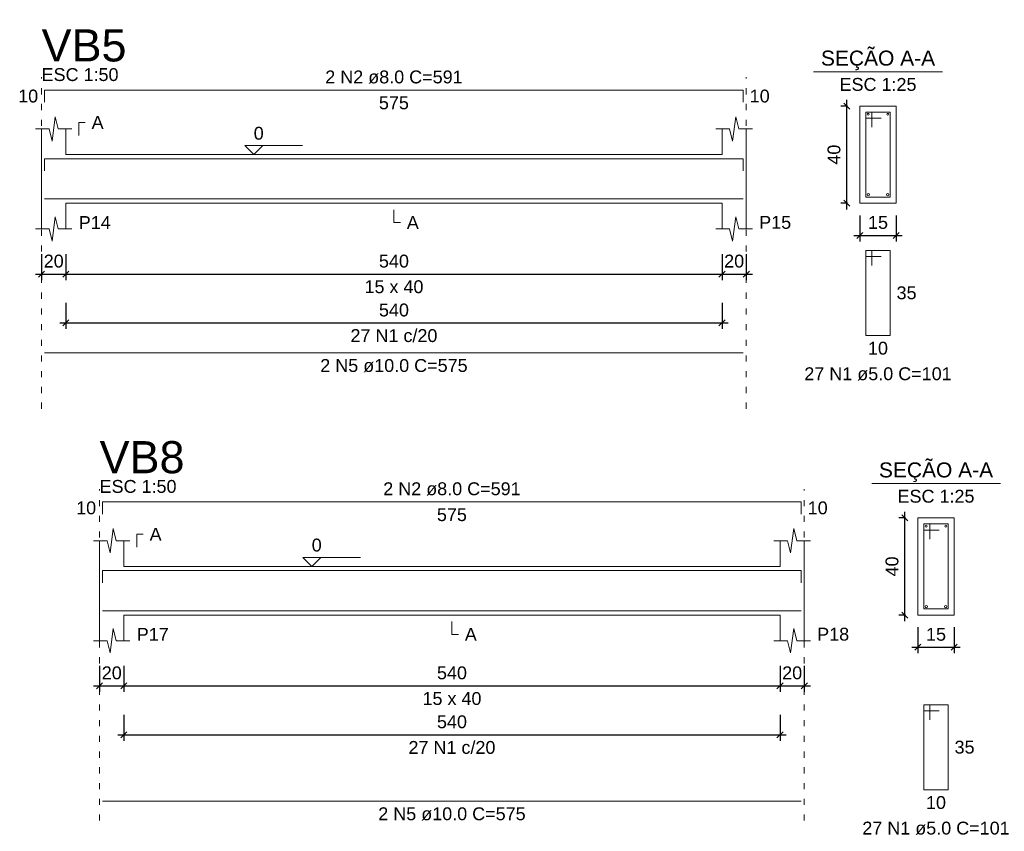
# Model space of a CAD drawing. Header units: millimetres. Extents: x 10789 to 19217, y 2620 to 5346.
# Tile 21 of 49: x 11095 to 11112, y 2802 to 2815. Entities that reach past the tile are written whole.
import ezdxf

# ---------------------------------------------------------------- set-up
doc = ezdxf.new("R2010")
doc.units = ezdxf.units.MM
doc.linetypes.add('DOT2', pattern=[3.175, 0, -3.175])
for name, color, linetype, lineweight in [('Descrição da armadura', 7, 'Continuous', 5), ('DT-Barras na forma', 40, 'Continuous', 5), ('DT-Barras no corte', 5, 'Continuous', 5), ('DT-Barras rebatidas', 40, 'Continuous', 5), ('DT-Cotas', 4, 'Continuous', 5), ('DT-Forma', 5, 'Continuous', 5), ('DT-Pontilhado', 7, 'DOT2', 5), ('DT-Textos', 7, 'Continuous', 5), ('DT-Título', 7, 'Continuous', 20), ('Textos armaduras', 7, 'Continuous', 5)]:
    doc.layers.add(name, color=color, linetype=linetype, lineweight=lineweight)
doc.styles.add('Arial', font='arial.ttf')
doc.styles.get("Standard").update_dxf_attribs({"font": 'arial.ttf'})
doc.dimstyles.new('UM_25.000000', dxfattribs={"dimtxt": 0.18, "dimasz": 0.1, "dimexe": 0.1, "dimexo": 0.2, "dimgap": 0, "dimtad": 1, "dimtih": 1, "dimtoh": 1, "dimdec": 1, "dimlfac": 25, "dimzin": 0, "dimdsep": 46, "dimtxsty": 'Standard', "dimcen": 0.09, "dimdle": 0.1, "dimclrd": 256, "dimclre": 256, "dimclrt": 7, "dimadec": 1, "dimazin": 2, "dimtfac": 1, "dimtdec": 1, "dimtofl": 0, "dimtmove": 0, "dimatfit": 3, "dimfxl": 1, "dimtolj": 1, "dimarcsym": 0})
doc.dimstyles.new('UM_50.000000', dxfattribs={"dimtxt": 0.18, "dimasz": 0.2, "dimexe": 0.2, "dimexo": 0.5, "dimgap": 0, "dimtad": 1, "dimtih": 1, "dimtoh": 1, "dimlfac": 50, "dimzin": 0, "dimdsep": 46, "dimtxsty": 'Standard', "dimcen": 0.09, "dimdle": 0.2, "dimclrd": 256, "dimclre": 256, "dimclrt": 7, "dimazin": 0, "dimtfac": 1, "dimtofl": 0, "dimtmove": 0, "dimatfit": 3, "dimfxl": 1, "dimtolj": 1, "dimtzin": 0, "dimarcsym": 0})

# ---------------------------------------------------------------- blocks, each defined once
blk = doc.blocks.new('_Oblique')
at = {"color": 0, "linetype": 'ByBlock', "lineweight": -2}
blk.add_line((-0.5, -0.5), (0.5, 0.5), dxfattribs=at)
blk = doc.blocks.new('*D77')
at = {"layer": 'Defpoints', "color": 0, "transparency": 16777216}
for p in [(11095.746, 2811.489), (11096.146, 2811.489), (11096.146, 2810.959)]:
    blk.add_point(p, dxfattribs=at)
at = {"layer": 'DT-Cotas', "lineweight": -2, "transparency": 16777216}
for p, q in [((11095.746, 2811.289), (11095.746, 2810.859)), ((11096.146, 2811.289), (11096.146, 2810.859)), ((11095.646, 2810.959), (11096.246, 2810.959))]:
    blk.add_line(p, q, dxfattribs=at)
at = {"layer": 'DT-Cotas', "lineweight": -2, "transparency": 16777216, "xscale": 0.1, "yscale": 0.1, "zscale": 0.1, "rotation": 180}
blk.add_blockref('_Oblique', (11095.746, 2810.959), dxfattribs=at)
at = {"layer": 'DT-Cotas', "lineweight": -2, "transparency": 16777216, "xscale": 0.1, "yscale": 0.1, "zscale": 0.1}
blk.add_blockref('_Oblique', (11096.146, 2810.959), dxfattribs=at)
at = {"layer": 'DT-Cotas', "color": 7, "transparency": 16777216, "insert": (11095.946, 2811.171), "char_height": 0.2118, "attachment_point": 5, "rotation": 0.0057, "style": 'Arial'}
blk.add_mtext('\\A1;20', dxfattribs=at)
blk = doc.blocks.new('*D78')
at = {"layer": 'Defpoints', "color": 0, "transparency": 16777216}
for p in [(11096.146, 2811.489), (11106.946, 2811.489), (11106.946, 2810.959)]:
    blk.add_point(p, dxfattribs=at)
at = {"layer": 'DT-Cotas', "lineweight": -2, "transparency": 16777216}
for p, q in [((11096.146, 2811.289), (11096.146, 2810.859)), ((11106.946, 2811.289), (11106.946, 2810.859)), ((11096.046, 2810.959), (11107.046, 2810.959))]:
    blk.add_line(p, q, dxfattribs=at)
at = {"layer": 'DT-Cotas', "lineweight": -2, "transparency": 16777216, "xscale": 0.1, "yscale": 0.1, "zscale": 0.1, "rotation": 180}
blk.add_blockref('_Oblique', (11096.146, 2810.959), dxfattribs=at)
at = {"layer": 'DT-Cotas', "lineweight": -2, "transparency": 16777216, "xscale": 0.1, "yscale": 0.1, "zscale": 0.1}
blk.add_blockref('_Oblique', (11106.946, 2810.959), dxfattribs=at)
at = {"layer": 'DT-Cotas', "color": 7, "transparency": 16777216, "insert": (11101.546, 2811.171), "char_height": 0.2118, "attachment_point": 5, "rotation": 0.0057, "style": 'Arial'}
blk.add_mtext('\\A1;540', dxfattribs=at)
blk = doc.blocks.new('*D79')
at = {"layer": 'Defpoints', "color": 0, "transparency": 16777216}
for p in [(11106.946, 2811.489), (11107.346, 2811.489), (11107.346, 2810.959)]:
    blk.add_point(p, dxfattribs=at)
at = {"layer": 'DT-Cotas', "lineweight": -2, "transparency": 16777216}
for p, q in [((11106.946, 2811.289), (11106.946, 2810.859)), ((11107.346, 2811.289), (11107.346, 2810.859)), ((11106.846, 2810.959), (11107.446, 2810.959))]:
    blk.add_line(p, q, dxfattribs=at)
at = {"layer": 'DT-Cotas', "lineweight": -2, "transparency": 16777216, "xscale": 0.1, "yscale": 0.1, "zscale": 0.1, "rotation": 180}
blk.add_blockref('_Oblique', (11106.946, 2810.959), dxfattribs=at)
at = {"layer": 'DT-Cotas', "lineweight": -2, "transparency": 16777216, "xscale": 0.1, "yscale": 0.1, "zscale": 0.1}
blk.add_blockref('_Oblique', (11107.346, 2810.959), dxfattribs=at)
at = {"layer": 'DT-Cotas', "color": 7, "transparency": 16777216, "insert": (11107.146, 2811.171), "char_height": 0.2118, "attachment_point": 5, "rotation": 0.0057, "style": 'Arial'}
blk.add_mtext('\\A1;20', dxfattribs=at)
blk = doc.blocks.new('*D80')
at = {"layer": 'Defpoints', "color": 0, "transparency": 16777216}
for p in [(11096.146, 2810.684), (11106.946, 2810.684), (11106.946, 2810.155)]:
    blk.add_point(p, dxfattribs=at)
at = {"layer": 'DT-Cotas', "lineweight": -2, "transparency": 16777216}
for p, q in [((11096.146, 2810.484), (11096.146, 2810.055)), ((11106.946, 2810.484), (11106.946, 2810.055)), ((11096.046, 2810.155), (11107.046, 2810.155))]:
    blk.add_line(p, q, dxfattribs=at)
at = {"layer": 'DT-Cotas', "lineweight": -2, "transparency": 16777216, "xscale": 0.1, "yscale": 0.1, "zscale": 0.1, "rotation": 180}
blk.add_blockref('_Oblique', (11096.146, 2810.155), dxfattribs=at)
at = {"layer": 'DT-Cotas', "lineweight": -2, "transparency": 16777216, "xscale": 0.1, "yscale": 0.1, "zscale": 0.1}
blk.add_blockref('_Oblique', (11106.946, 2810.155), dxfattribs=at)
at = {"layer": 'DT-Cotas', "color": 7, "transparency": 16777216, "insert": (11101.546, 2810.366), "char_height": 0.2118, "attachment_point": 5, "rotation": 0.0057, "style": 'Arial'}
blk.add_mtext('\\A1;540', dxfattribs=at)
blk = doc.blocks.new('*D81')
at = {"layer": 'Defpoints', "color": 0, "transparency": 16777216}
for p in [(11109.002, 2813.724), (11109.214, 2813.724), (11109.214, 2812.124)]:
    blk.add_point(p, dxfattribs=at)
at = {"layer": 'DT-Cotas', "lineweight": -2, "transparency": 16777216}
for p, q in [((11109.014, 2813.724), (11108.902, 2813.724)), ((11109.002, 2812.024), (11109.002, 2813.824)), ((11109.014, 2812.124), (11108.902, 2812.124))]:
    blk.add_line(p, q, dxfattribs=at)
at = {"layer": 'DT-Cotas', "lineweight": -2, "transparency": 16777216, "xscale": 0.1, "yscale": 0.1, "zscale": 0.1}
for p, rotation in [((11109.002, 2813.724), 90), ((11109.002, 2812.124), 270)]:
    blk.add_blockref('_Oblique', p, dxfattribs=dict(at, rotation=rotation))
at = {"layer": 'DT-Cotas', "color": 7, "transparency": 16777216, "insert": (11108.79, 2812.924), "char_height": 0.2118, "attachment_point": 5, "rotation": 90, "style": 'Arial'}
blk.add_mtext('\\A1;40', dxfattribs=at)
blk = doc.blocks.new('*D82')
at = {"layer": 'Defpoints', "color": 0, "transparency": 16777216}
for p in [(11109.214, 2812.124), (11109.814, 2812.124), (11109.814, 2811.595)]:
    blk.add_point(p, dxfattribs=at)
at = {"layer": 'DT-Cotas', "lineweight": -2, "transparency": 16777216}
for p, q in [((11109.214, 2811.924), (11109.214, 2811.495)), ((11109.814, 2811.924), (11109.814, 2811.495)), ((11109.114, 2811.595), (11109.914, 2811.595))]:
    blk.add_line(p, q, dxfattribs=at)
at = {"layer": 'DT-Cotas', "lineweight": -2, "transparency": 16777216, "xscale": 0.1, "yscale": 0.1, "zscale": 0.1, "rotation": 180}
blk.add_blockref('_Oblique', (11109.214, 2811.595), dxfattribs=at)
at = {"layer": 'DT-Cotas', "lineweight": -2, "transparency": 16777216, "xscale": 0.1, "yscale": 0.1, "zscale": 0.1}
blk.add_blockref('_Oblique', (11109.814, 2811.595), dxfattribs=at)
at = {"layer": 'DT-Cotas', "color": 7, "transparency": 16777216, "insert": (11109.514, 2811.807), "char_height": 0.2118, "attachment_point": 5, "rotation": 0.0057, "style": 'Arial'}
blk.add_mtext('\\A1;15', dxfattribs=at)
blk = doc.blocks.new('*D106')
at = {"layer": 'Defpoints', "color": 0, "transparency": 16777216}
for p in [(11096.701, 2804.71), (11097.101, 2804.71), (11097.101, 2804.181)]:
    blk.add_point(p, dxfattribs=at)
at = {"layer": 'DT-Cotas', "lineweight": -2, "transparency": 16777216}
for p, q in [((11096.701, 2804.51), (11096.701, 2804.081)), ((11097.101, 2804.51), (11097.101, 2804.081)), ((11096.601, 2804.181), (11097.201, 2804.181))]:
    blk.add_line(p, q, dxfattribs=at)
at = {"layer": 'DT-Cotas', "lineweight": -2, "transparency": 16777216, "xscale": 0.1, "yscale": 0.1, "zscale": 0.1, "rotation": 180}
blk.add_blockref('_Oblique', (11096.701, 2804.181), dxfattribs=at)
at = {"layer": 'DT-Cotas', "lineweight": -2, "transparency": 16777216, "xscale": 0.1, "yscale": 0.1, "zscale": 0.1}
blk.add_blockref('_Oblique', (11097.101, 2804.181), dxfattribs=at)
at = {"layer": 'DT-Cotas', "color": 7, "transparency": 16777216, "insert": (11096.901, 2804.393), "char_height": 0.2118, "attachment_point": 5, "rotation": 0.0057, "style": 'Arial'}
blk.add_mtext('\\A1;20', dxfattribs=at)
blk = doc.blocks.new('*D107')
at = {"layer": 'Defpoints', "color": 0, "transparency": 16777216}
for p in [(11097.101, 2804.71), (11107.901, 2804.71), (11107.901, 2804.181)]:
    blk.add_point(p, dxfattribs=at)
at = {"layer": 'DT-Cotas', "lineweight": -2, "transparency": 16777216}
for p, q in [((11097.101, 2804.51), (11097.101, 2804.081)), ((11107.901, 2804.51), (11107.901, 2804.081)), ((11097.001, 2804.181), (11108.001, 2804.181))]:
    blk.add_line(p, q, dxfattribs=at)
at = {"layer": 'DT-Cotas', "lineweight": -2, "transparency": 16777216, "xscale": 0.1, "yscale": 0.1, "zscale": 0.1, "rotation": 180}
blk.add_blockref('_Oblique', (11097.101, 2804.181), dxfattribs=at)
at = {"layer": 'DT-Cotas', "lineweight": -2, "transparency": 16777216, "xscale": 0.1, "yscale": 0.1, "zscale": 0.1}
blk.add_blockref('_Oblique', (11107.901, 2804.181), dxfattribs=at)
at = {"layer": 'DT-Cotas', "color": 7, "transparency": 16777216, "insert": (11102.501, 2804.393), "char_height": 0.2118, "attachment_point": 5, "rotation": 0.0057, "style": 'Arial'}
blk.add_mtext('\\A1;540', dxfattribs=at)
blk = doc.blocks.new('*D108')
at = {"layer": 'Defpoints', "color": 0, "transparency": 16777216}
for p in [(11107.901, 2804.71), (11108.301, 2804.71), (11108.301, 2804.181)]:
    blk.add_point(p, dxfattribs=at)
at = {"layer": 'DT-Cotas', "lineweight": -2, "transparency": 16777216}
for p, q in [((11107.901, 2804.51), (11107.901, 2804.081)), ((11108.301, 2804.51), (11108.301, 2804.081)), ((11107.801, 2804.181), (11108.401, 2804.181))]:
    blk.add_line(p, q, dxfattribs=at)
at = {"layer": 'DT-Cotas', "lineweight": -2, "transparency": 16777216, "xscale": 0.1, "yscale": 0.1, "zscale": 0.1, "rotation": 180}
blk.add_blockref('_Oblique', (11107.901, 2804.181), dxfattribs=at)
at = {"layer": 'DT-Cotas', "lineweight": -2, "transparency": 16777216, "xscale": 0.1, "yscale": 0.1, "zscale": 0.1}
blk.add_blockref('_Oblique', (11108.301, 2804.181), dxfattribs=at)
at = {"layer": 'DT-Cotas', "color": 7, "transparency": 16777216, "insert": (11108.101, 2804.393), "char_height": 0.2118, "attachment_point": 5, "rotation": 0.0057, "style": 'Arial'}
blk.add_mtext('\\A1;20', dxfattribs=at)
blk = doc.blocks.new('*D109')
at = {"layer": 'Defpoints', "color": 0, "transparency": 16777216}
for p in [(11097.101, 2803.905), (11107.901, 2803.905), (11107.901, 2803.376)]:
    blk.add_point(p, dxfattribs=at)
at = {"layer": 'DT-Cotas', "lineweight": -2, "transparency": 16777216}
for p, q in [((11097.101, 2803.705), (11097.101, 2803.276)), ((11107.901, 2803.705), (11107.901, 2803.276)), ((11097.001, 2803.376), (11108.001, 2803.376))]:
    blk.add_line(p, q, dxfattribs=at)
at = {"layer": 'DT-Cotas', "lineweight": -2, "transparency": 16777216, "xscale": 0.1, "yscale": 0.1, "zscale": 0.1, "rotation": 180}
blk.add_blockref('_Oblique', (11097.101, 2803.376), dxfattribs=at)
at = {"layer": 'DT-Cotas', "lineweight": -2, "transparency": 16777216, "xscale": 0.1, "yscale": 0.1, "zscale": 0.1}
blk.add_blockref('_Oblique', (11107.901, 2803.376), dxfattribs=at)
at = {"layer": 'DT-Cotas', "color": 7, "transparency": 16777216, "insert": (11102.501, 2803.588), "char_height": 0.2118, "attachment_point": 5, "rotation": 0.0057, "style": 'Arial'}
blk.add_mtext('\\A1;540', dxfattribs=at)
blk = doc.blocks.new('*D95')
at = {"layer": 'Defpoints', "color": 0, "transparency": 16777216}
for p in [(11109.957, 2806.946), (11110.169, 2806.946), (11110.169, 2805.346)]:
    blk.add_point(p, dxfattribs=at)
at = {"layer": 'DT-Cotas', "lineweight": -2, "transparency": 16777216}
for p, q in [((11109.969, 2806.946), (11109.857, 2806.946)), ((11109.957, 2805.246), (11109.957, 2807.046)), ((11109.969, 2805.346), (11109.857, 2805.346))]:
    blk.add_line(p, q, dxfattribs=at)
at = {"layer": 'DT-Cotas', "lineweight": -2, "transparency": 16777216, "xscale": 0.1, "yscale": 0.1, "zscale": 0.1}
for p, rotation in [((11109.957, 2806.946), 90), ((11109.957, 2805.346), 270)]:
    blk.add_blockref('_Oblique', p, dxfattribs=dict(at, rotation=rotation))
at = {"layer": 'DT-Cotas', "color": 7, "transparency": 16777216, "insert": (11109.745, 2806.146), "char_height": 0.2118, "attachment_point": 5, "rotation": 90, "style": 'Arial'}
blk.add_mtext('\\A1;40', dxfattribs=at)
blk = doc.blocks.new('*D96')
at = {"layer": 'Defpoints', "color": 0, "transparency": 16777216}
for p in [(11110.169, 2805.346), (11110.769, 2805.346), (11110.769, 2804.816)]:
    blk.add_point(p, dxfattribs=at)
at = {"layer": 'DT-Cotas', "lineweight": -2, "transparency": 16777216}
for p, q in [((11110.169, 2805.146), (11110.169, 2804.716)), ((11110.769, 2805.146), (11110.769, 2804.716)), ((11110.069, 2804.816), (11110.869, 2804.816))]:
    blk.add_line(p, q, dxfattribs=at)
at = {"layer": 'DT-Cotas', "lineweight": -2, "transparency": 16777216, "xscale": 0.1, "yscale": 0.1, "zscale": 0.1, "rotation": 180}
blk.add_blockref('_Oblique', (11110.169, 2804.816), dxfattribs=at)
at = {"layer": 'DT-Cotas', "lineweight": -2, "transparency": 16777216, "xscale": 0.1, "yscale": 0.1, "zscale": 0.1}
blk.add_blockref('_Oblique', (11110.769, 2804.816), dxfattribs=at)
at = {"layer": 'DT-Cotas', "color": 7, "transparency": 16777216, "insert": (11110.469, 2805.028), "char_height": 0.2118, "attachment_point": 5, "rotation": 0.0057, "style": 'Arial'}
blk.add_mtext('\\A1;15', dxfattribs=at)

msp = doc.modelspace()

# ---------------------------------------------------------------- linework, layer by layer
at = {"layer": 'DT-Barras na forma'}
for p, q in [((11109.41379, 2813.62436), (11109.31379, 2813.62436)), ((11109.31379, 2813.62436), (11109.31379, 2812.22436)), ((11109.71379, 2813.62436), (11109.31379, 2813.62436)), ((11109.31379, 2813.62436), (11109.31379, 2813.52436)), ((11109.41379, 2813.37436), (11109.41379, 2813.62436)), ((11109.71379, 2812.22436), (11109.71379, 2813.62436)), ((11109.31379, 2813.52436), (11109.56379, 2813.52436)), ((11109.31379, 2812.22436), (11109.71379, 2812.22436)), ((11110.36856, 2806.84571), (11110.26856, 2806.84571)), ((11110.26856, 2806.84571), (11110.26856, 2805.44571)), ((11110.66856, 2806.84571), (11110.26856, 2806.84571)), ((11110.26856, 2806.84571), (11110.26856, 2806.74571)), ((11110.26856, 2806.74571), (11110.51856, 2806.74571)), ((11110.36856, 2806.59571), (11110.36856, 2806.84571)), ((11110.66856, 2805.44571), (11110.66856, 2806.84571)), ((11110.26856, 2805.44571), (11110.66856, 2805.44571))]:
    msp.add_line(p, q, dxfattribs=at)
for points in [[(11095.7962, 2812.65636), (11095.7962, 2812.85636), (11107.2962, 2812.85636), (11107.2962, 2812.65636)], [(11095.7962, 2812.19436), (11107.2962, 2812.19436)], [(11096.75098, 2805.87771), (11096.75098, 2806.07771), (11108.25098, 2806.07771), (11108.25098, 2805.87771)], [(11096.75098, 2805.41571), (11108.25098, 2805.41571)]]:
    msp.add_lwpolyline(points, dxfattribs=at)
at = {"layer": 'DT-Barras no corte'}
for centre, radius in [((11109.34979, 2813.58836), 0.016), ((11109.67779, 2813.58836), 0.016), ((11109.35379, 2812.26436), 0.02), ((11109.67379, 2812.26436), 0.02), ((11110.30456, 2806.80971), 0.016), ((11110.63256, 2806.80971), 0.016), ((11110.30856, 2805.48571), 0.02), ((11110.62856, 2805.48571), 0.02)]:
    msp.add_circle(centre, radius, dxfattribs=at)
at = {"layer": 'DT-Barras rebatidas'}
for p, q in [((11095.7962, 2813.78596), (11095.7962, 2813.98596)), ((11095.7962, 2813.98596), (11107.2962, 2813.98596)), ((11107.2962, 2813.98596), (11107.2962, 2813.78596)), ((11109.41379, 2811.34766), (11109.31379, 2811.34766)), ((11109.31379, 2811.34766), (11109.31379, 2809.94766)), ((11109.71379, 2811.34766), (11109.31379, 2811.34766)), ((11109.31379, 2811.34766), (11109.31379, 2811.24766)), ((11109.41379, 2811.09766), (11109.41379, 2811.34766)), ((11109.71379, 2809.94766), (11109.71379, 2811.34766)), ((11109.31379, 2811.24766), (11109.56379, 2811.24766)), ((11109.31379, 2809.94766), (11109.71379, 2809.94766)), ((11095.7962, 2809.65972), (11107.2962, 2809.65972)), ((11096.75098, 2807.00731), (11096.75098, 2807.20731)), ((11096.75098, 2807.20731), (11108.25098, 2807.20731)), ((11108.25098, 2807.20731), (11108.25098, 2807.00731)), ((11110.36856, 2803.86901), (11110.26856, 2803.86901)), ((11110.26856, 2803.86901), (11110.26856, 2802.46901)), ((11110.66856, 2803.86901), (11110.26856, 2803.86901)), ((11110.26856, 2803.86901), (11110.26856, 2803.76901)), ((11110.36856, 2803.61901), (11110.36856, 2803.86901)), ((11110.66856, 2802.46901), (11110.66856, 2803.86901)), ((11110.26856, 2803.76901), (11110.51856, 2803.76901)), ((11110.26856, 2802.46901), (11110.66856, 2802.46901)), ((11096.75098, 2802.28107), (11108.25098, 2802.28107))]:
    msp.add_line(p, q, dxfattribs=at)
at = {"layer": 'DT-Forma'}
for p, q in [((11109.81379, 2813.72436), (11109.21379, 2813.72436)), ((11109.21379, 2813.72436), (11109.21379, 2813.72436)), ((11109.21379, 2813.72436), (11109.21379, 2812.12436)), ((11109.81379, 2812.12436), (11109.81379, 2813.72436)), ((11109.81379, 2813.72436), (11109.81379, 2813.72436)), ((11095.9212, 2813.14796), (11095.9712, 2813.54796)), ((11095.9712, 2813.54796), (11096.0212, 2813.34796)), ((11107.1212, 2813.14796), (11107.1712, 2813.54796)), ((11107.1712, 2813.54796), (11107.2212, 2813.34796)), ((11095.6462, 2813.34796), (11095.8712, 2813.34796)), ((11095.7462, 2812.92436), (11095.7462, 2813.34796)), ((11095.8712, 2813.34796), (11095.9212, 2813.14796)), ((11096.0212, 2813.34796), (11096.2462, 2813.34796)), ((11096.1462, 2813.34796), (11096.1462, 2812.92436)), ((11106.8462, 2813.34796), (11107.0712, 2813.34796)), ((11106.9462, 2812.92436), (11106.9462, 2813.34796)), ((11107.0712, 2813.34796), (11107.1212, 2813.14796)), ((11107.2212, 2813.34796), (11107.4462, 2813.34796)), ((11107.3462, 2813.34796), (11107.3462, 2812.92436)), ((11096.1462, 2812.92436), (11106.9462, 2812.92436)), ((11095.7462, 2812.12436), (11095.7462, 2811.70076)), ((11096.1462, 2811.70076), (11096.1462, 2812.12436)), ((11096.1462, 2812.12436), (11106.9462, 2812.12436)), ((11106.9462, 2812.12436), (11106.9462, 2811.70076)), ((11107.3462, 2811.70076), (11107.3462, 2812.12436)), ((11109.21379, 2812.12436), (11109.81379, 2812.12436)), ((11109.21379, 2812.12436), (11109.21379, 2812.12436)), ((11109.81379, 2812.12436), (11109.81379, 2812.12436)), ((11095.9212, 2811.50076), (11095.9712, 2811.90076)), ((11095.9712, 2811.90076), (11096.0212, 2811.70076)), ((11107.1212, 2811.50076), (11107.1712, 2811.90076)), ((11107.1712, 2811.90076), (11107.2212, 2811.70076)), ((11095.6462, 2811.70076), (11095.8712, 2811.70076)), ((11095.8712, 2811.70076), (11095.9212, 2811.50076)), ((11096.0212, 2811.70076), (11096.2462, 2811.70076)), ((11106.8462, 2811.70076), (11107.0712, 2811.70076)), ((11107.0712, 2811.70076), (11107.1212, 2811.50076)), ((11107.2212, 2811.70076), (11107.4462, 2811.70076)), ((11110.76856, 2806.94571), (11110.16856, 2806.94571)), ((11110.16856, 2806.94571), (11110.16856, 2806.94571)), ((11110.16856, 2806.94571), (11110.16856, 2805.34571)), ((11110.76856, 2805.34571), (11110.76856, 2806.94571)), ((11110.76856, 2806.94571), (11110.76856, 2806.94571)), ((11096.87598, 2806.36931), (11096.92598, 2806.76931)), ((11096.92598, 2806.76931), (11096.97598, 2806.56931)), ((11108.07598, 2806.36931), (11108.12598, 2806.76931)), ((11108.12598, 2806.76931), (11108.17598, 2806.56931)), ((11096.60098, 2806.56931), (11096.82598, 2806.56931)), ((11096.70098, 2806.14571), (11096.70098, 2806.56931)), ((11096.82598, 2806.56931), (11096.87598, 2806.36931)), ((11096.97598, 2806.56931), (11097.20098, 2806.56931)), ((11097.10098, 2806.56931), (11097.10098, 2806.14571)), ((11107.80098, 2806.56931), (11108.02598, 2806.56931)), ((11107.90098, 2806.14571), (11107.90098, 2806.56931)), ((11108.02598, 2806.56931), (11108.07598, 2806.36931)), ((11108.17598, 2806.56931), (11108.40098, 2806.56931)), ((11108.30098, 2806.56931), (11108.30098, 2806.14571)), ((11097.10098, 2806.14571), (11107.90098, 2806.14571)), ((11096.70098, 2805.34571), (11096.70098, 2804.92211)), ((11097.10098, 2804.92211), (11097.10098, 2805.34571)), ((11097.10098, 2805.34571), (11107.90098, 2805.34571)), ((11107.90098, 2805.34571), (11107.90098, 2804.92211)), ((11108.30098, 2804.92211), (11108.30098, 2805.34571)), ((11110.16856, 2805.34571), (11110.76856, 2805.34571)), ((11110.16856, 2805.34571), (11110.16856, 2805.34571)), ((11110.76856, 2805.34571), (11110.76856, 2805.34571)), ((11096.87598, 2804.72211), (11096.92598, 2805.12211)), ((11096.92598, 2805.12211), (11096.97598, 2804.92211)), ((11108.07598, 2804.72211), (11108.12598, 2805.12211)), ((11108.12598, 2805.12211), (11108.17598, 2804.92211)), ((11096.60098, 2804.92211), (11096.82598, 2804.92211)), ((11096.82598, 2804.92211), (11096.87598, 2804.72211)), ((11096.97598, 2804.92211), (11097.20098, 2804.92211)), ((11107.80098, 2804.92211), (11108.02598, 2804.92211)), ((11108.02598, 2804.92211), (11108.07598, 2804.72211)), ((11108.17598, 2804.92211), (11108.40098, 2804.92211))]:
    msp.add_line(p, q, dxfattribs=at)
at = {"layer": 'DT-Forma', "linetype": 'Continuous'}
for p, q in [((11095.7462, 2812.12436), (11095.7462, 2812.92436)), ((11107.3462, 2812.92436), (11107.3462, 2812.12436)), ((11096.70098, 2805.34571), (11096.70098, 2806.14571)), ((11108.30098, 2806.14571), (11108.30098, 2805.34571))]:
    msp.add_line(p, q, dxfattribs=at)
at = {"layer": 'DT-Pontilhado', "ltscale": 0.05}
for p, q in [((11095.7462, 2808.74202), (11095.7462, 2814.19776)), ((11107.3462, 2808.74202), (11107.3462, 2814.19776)), ((11096.70098, 2801.96337), (11096.70098, 2807.41911)), ((11108.30098, 2801.96337), (11108.30098, 2807.41911))]:
    msp.add_line(p, q, dxfattribs=at)
at = {"layer": 'DT-Textos'}
for p, q in [((11108.45479, 2814.28926), (11110.57279, 2814.28926)), ((11109.40956, 2807.51061), (11111.52756, 2807.51061))]:
    msp.add_line(p, q, dxfattribs=at)
for points in [[(11096.358, 2813.24206), (11096.358, 2813.45386), (11096.4639, 2813.45386)], [(11099.3862, 2813.07262), (11099.23794, 2812.92436), (11099.08968, 2813.07262), (11100.04278, 2813.07262)], [(11101.5462, 2812.01846), (11101.5462, 2811.80666), (11101.6521, 2811.80666)], [(11097.31278, 2806.46341), (11097.31278, 2806.67521), (11097.41868, 2806.67521)], [(11100.34098, 2806.29397), (11100.19272, 2806.14571), (11100.04446, 2806.29397), (11100.99756, 2806.29397)], [(11102.50098, 2805.23981), (11102.50098, 2805.02801), (11102.60688, 2805.02801)]]:
    msp.add_lwpolyline(points, dxfattribs=at)

# ---------------------------------------------------------------- texts
at = {"layer": 'Descrição da armadura', "linetype": 'Continuous', "char_height": 0.2118, "attachment_point": 8, "line_spacing_factor": 0.798, "style": 'Arial'}
for s, insert, width in [('2 N2 ø8.0 C=591', (11101.5462, 2814.09186), 4.5347476), ('27 N1 c/20', (11101.5462, 2809.83692), 2.8693417), ('2 N5 ø10.0 C=575', (11101.5462, 2809.34202), 4.8647001), ('2 N2 ø8.0 C=591', (11102.50098, 2807.31321), 4.5347476), ('27 N1 c/20', (11102.50098, 2803.05827), 2.8693417), ('2 N5 ø10.0 C=575', (11102.50098, 2801.96337), 4.8647001)]:
    msp.add_mtext(s, dxfattribs=dict(at, insert=insert, width=width))
at = {"layer": 'Descrição da armadura', "color": 7, "linetype": 'Continuous', "char_height": 0.2118, "width": 4.8647001, "attachment_point": 8, "line_spacing_factor": 0.798, "style": 'Arial'}
for insert in [(11109.51379, 2809.20636), (11110.46856, 2801.72771)]:
    msp.add_mtext('27 N1 ø5.0 C=101', dxfattribs=dict(at, insert=insert))
at = {"layer": 'DT-Textos', "line_spacing_factor": 0.798, "style": 'Arial'}
for s, insert, char_height, width, attachment_point in [('SEÇÃO A-A', (11109.5142, 2814.3139), 0.2471, 4.0593546, 8), ('ESC 1:50', (11095.7462, 2814.13316), 0.2118, 2.552447, 7), ('ESC 1:25', (11109.51379, 2813.97156), 0.2118, 2.552447, 8), ('A', (11096.5698, 2813.34796), 0.2118, 0.3977461, 7), ('0', (11099.23794, 2813.16793), 0.2118, 0.3316492, 7), ('P14', (11096.358, 2811.70076), 0.2118, 1.0610446, 7), ('A', (11101.758, 2811.70076), 0.2118, 0.3977461, 7), ('P15', (11107.558, 2811.70076), 0.2118, 1.0610446, 7), ('15 x 40', (11101.5462, 2810.64176), 0.2118, 1.956119, 8), ('SEÇÃO A-A', (11110.46871, 2807.53525), 0.2471, 4.0593546, 8), ('ESC 1:50', (11096.70098, 2807.35451), 0.2118, 2.552447, 7), ('ESC 1:25', (11110.46856, 2807.19291), 0.2118, 2.552447, 8), ('A', (11097.52458, 2806.56931), 0.2118, 0.3977461, 7), ('0', (11100.19272, 2806.38928), 0.2118, 0.3316492, 7), ('P17', (11097.31278, 2804.92211), 0.2118, 1.0610446, 7), ('A', (11102.71278, 2804.92211), 0.2118, 0.3977461, 7), ('P18', (11108.51278, 2804.92211), 0.2118, 1.0610446, 7), ('15 x 40', (11102.50098, 2803.86311), 0.2118, 1.956119, 8)]:
    msp.add_mtext(s, dxfattribs=dict(at, insert=insert, char_height=char_height, width=width, attachment_point=attachment_point))
at = {"layer": 'DT-Título', "char_height": 0.5295, "width": 2.8178538, "attachment_point": 7, "line_spacing_factor": 0.798, "style": 'Arial'}
for s, insert in [('VB5', (11095.7462, 2814.45086)), ('VB8', (11096.70098, 2807.67221))]:
    msp.add_mtext(s, dxfattribs=dict(at, insert=insert))
at = {"layer": 'Textos armaduras', "linetype": 'Continuous', "char_height": 0.2118, "attachment_point": 7, "line_spacing_factor": 0.798, "style": 'Arial'}
for s, insert, width in [('10', (11095.36035, 2813.78006), 0.6599051), ('10', (11107.4021, 2813.78006), 0.6599051), ('575', (11101.29874, 2813.66826), 0.9898577), ('10', (11096.31513, 2807.00141), 0.6599051), ('10', (11108.35688, 2807.00141), 0.6599051), ('575', (11102.25352, 2806.88961), 0.9898577)]:
    msp.add_mtext(s, dxfattribs=dict(at, insert=insert, width=width))
at = {"layer": 'Textos armaduras', "color": 7, "linetype": 'Continuous', "char_height": 0.2118, "width": 0.6599051, "attachment_point": 7, "line_spacing_factor": 0.798, "style": 'Arial'}
for s, insert in [('35', (11109.81969, 2810.54176)), ('10', (11109.34881, 2809.62996)), ('35', (11110.77446, 2803.06311)), ('10', (11110.30359, 2802.15131))]:
    msp.add_mtext(s, dxfattribs=dict(at, insert=insert))

# ---------------------------------------------------------------- dimensions: what is measured, and where the dimension line sits
at = {"layer": 'DT-Cotas'}
for base, p1, p2, picture, middle in [((11109.00199, 2813.72436), (11109.21379, 2812.12436), (11109.21379, 2813.72436), '*D81', (11108.79019, 2812.92436)), ((11109.95676, 2806.94571), (11110.16856, 2805.34571), (11110.16856, 2806.94571), '*D95', (11109.74496, 2806.14571))]:
    dim = msp.add_linear_dim(base=base, p1=p1, p2=p2, angle=90, dimstyle='UM_25.000000', override={"dimtxt": 0.2118, "dimasz": 0.1, "dimexe": 0.1, "dimexo": 0.2, "dimtad": 1, "dimtih": 0, "dimtoh": 0, "dimdec": 1, "dimlfac": 25, "dimzin": 8, "dimtxsty": 'Arial', "dimblk": 'Oblique', "dimblk1": 'Oblique', "dimblk2": 'Oblique', "dimsah": 1, "dimdle": 0.1, "dimse1": 0, "dimse2": 0, "dimclrt": 7, "dimadec": 1, "dimazin": 3, "dimtmove": 2, "dimldrblk": 'Oblique'}, dxfattribs=at)
    dim.commit()
    dim.dimension.update_dxf_attribs({"geometry": picture, "text_midpoint": middle, "dimtype": 160, "text_rotation": 90})
for base, p1, p2, dimstyle, override, picture, middle in [((11109.81379, 2811.59486), (11109.21379, 2812.12436), (11109.81379, 2812.12436), 'UM_25.000000', {"dimtxt": 0.2118, "dimasz": 0.1, "dimexe": 0.1, "dimexo": 0.2, "dimtad": 1, "dimtih": 0, "dimtoh": 0, "dimdec": 1, "dimlfac": 25, "dimzin": 8, "dimtxsty": 'Arial', "dimblk": 'Oblique', "dimblk1": 'Oblique', "dimblk2": 'Oblique', "dimsah": 1, "dimdle": 0.1, "dimse1": 0, "dimse2": 0, "dimclrt": 7, "dimadec": 1, "dimazin": 3, "dimtmove": 2, "dimldrblk": 'Oblique'}, '*D82', (11109.51379, 2811.80666)), ((11096.1462, 2810.95946), (11095.7462, 2811.48896), (11096.1462, 2811.48896), 'UM_50.000000', {"dimtxt": 0.2118, "dimasz": 0.1, "dimexe": 0.1, "dimexo": 0.2, "dimtad": 1, "dimtih": 0, "dimtoh": 0, "dimdec": 1, "dimlfac": 50, "dimzin": 8, "dimtxsty": 'Arial', "dimblk": 'Oblique', "dimblk1": 'Oblique', "dimblk2": 'Oblique', "dimsah": 1, "dimdle": 0.1, "dimse1": 0, "dimse2": 0, "dimclrt": 7, "dimadec": 1, "dimazin": 3, "dimtmove": 2, "dimldrblk": 'Oblique'}, '*D77', (11095.9462, 2811.17126)), ((11106.9462, 2810.95946), (11096.1462, 2811.48896), (11106.9462, 2811.48896), 'UM_50.000000', {"dimtxt": 0.2118, "dimasz": 0.1, "dimexe": 0.1, "dimexo": 0.2, "dimtad": 1, "dimtih": 0, "dimtoh": 0, "dimdec": 1, "dimlfac": 50, "dimzin": 8, "dimtxsty": 'Arial', "dimblk": 'Oblique', "dimblk1": 'Oblique', "dimblk2": 'Oblique', "dimsah": 1, "dimdle": 0.1, "dimse1": 0, "dimse2": 0, "dimclrt": 7, "dimadec": 1, "dimazin": 3, "dimtmove": 2, "dimldrblk": 'Oblique'}, '*D78', (11101.5462, 2811.17126)), ((11107.3462, 2810.95946), (11106.9462, 2811.48896), (11107.3462, 2811.48896), 'UM_50.000000', {"dimtxt": 0.2118, "dimasz": 0.1, "dimexe": 0.1, "dimexo": 0.2, "dimtad": 1, "dimtih": 0, "dimtoh": 0, "dimdec": 1, "dimlfac": 50, "dimzin": 8, "dimtxsty": 'Arial', "dimblk": 'Oblique', "dimblk1": 'Oblique', "dimblk2": 'Oblique', "dimsah": 1, "dimdle": 0.1, "dimse1": 0, "dimse2": 0, "dimclrt": 7, "dimadec": 1, "dimazin": 3, "dimtmove": 2, "dimldrblk": 'Oblique'}, '*D79', (11107.1462, 2811.17126)), ((11106.9462, 2810.15462), (11096.1462, 2810.68412), (11106.9462, 2810.68412), 'UM_50.000000', {"dimtxt": 0.2118, "dimasz": 0.1, "dimexe": 0.1, "dimexo": 0.2, "dimtad": 1, "dimtih": 0, "dimtoh": 0, "dimdec": 1, "dimlfac": 50, "dimzin": 8, "dimtxsty": 'Arial', "dimblk": 'Oblique', "dimblk1": 'Oblique', "dimblk2": 'Oblique', "dimsah": 1, "dimdle": 0.1, "dimse1": 0, "dimse2": 0, "dimclrt": 7, "dimadec": 1, "dimazin": 3, "dimtmove": 2, "dimldrblk": 'Oblique'}, '*D80', (11101.5462, 2810.36642)), ((11110.76856, 2804.81621), (11110.16856, 2805.34571), (11110.76856, 2805.34571), 'UM_25.000000', {"dimtxt": 0.2118, "dimasz": 0.1, "dimexe": 0.1, "dimexo": 0.2, "dimtad": 1, "dimtih": 0, "dimtoh": 0, "dimdec": 1, "dimlfac": 25, "dimzin": 8, "dimtxsty": 'Arial', "dimblk": 'Oblique', "dimblk1": 'Oblique', "dimblk2": 'Oblique', "dimsah": 1, "dimdle": 0.1, "dimse1": 0, "dimse2": 0, "dimclrt": 7, "dimadec": 1, "dimazin": 3, "dimtmove": 2, "dimldrblk": 'Oblique'}, '*D96', (11110.46856, 2805.02801)), ((11097.10098, 2804.18081), (11096.70098, 2804.71031), (11097.10098, 2804.71031), 'UM_50.000000', {"dimtxt": 0.2118, "dimasz": 0.1, "dimexe": 0.1, "dimexo": 0.2, "dimtad": 1, "dimtih": 0, "dimtoh": 0, "dimdec": 1, "dimlfac": 50, "dimzin": 8, "dimtxsty": 'Arial', "dimblk": 'Oblique', "dimblk1": 'Oblique', "dimblk2": 'Oblique', "dimsah": 1, "dimdle": 0.1, "dimse1": 0, "dimse2": 0, "dimclrt": 7, "dimadec": 1, "dimazin": 3, "dimtmove": 2, "dimldrblk": 'Oblique'}, '*D106', (11096.90098, 2804.39261)), ((11107.90098, 2804.18081), (11097.10098, 2804.71031), (11107.90098, 2804.71031), 'UM_50.000000', {"dimtxt": 0.2118, "dimasz": 0.1, "dimexe": 0.1, "dimexo": 0.2, "dimtad": 1, "dimtih": 0, "dimtoh": 0, "dimdec": 1, "dimlfac": 50, "dimzin": 8, "dimtxsty": 'Arial', "dimblk": 'Oblique', "dimblk1": 'Oblique', "dimblk2": 'Oblique', "dimsah": 1, "dimdle": 0.1, "dimse1": 0, "dimse2": 0, "dimclrt": 7, "dimadec": 1, "dimazin": 3, "dimtmove": 2, "dimldrblk": 'Oblique'}, '*D107', (11102.50098, 2804.39261)), ((11108.30098, 2804.18081), (11107.90098, 2804.71031), (11108.30098, 2804.71031), 'UM_50.000000', {"dimtxt": 0.2118, "dimasz": 0.1, "dimexe": 0.1, "dimexo": 0.2, "dimtad": 1, "dimtih": 0, "dimtoh": 0, "dimdec": 1, "dimlfac": 50, "dimzin": 8, "dimtxsty": 'Arial', "dimblk": 'Oblique', "dimblk1": 'Oblique', "dimblk2": 'Oblique', "dimsah": 1, "dimdle": 0.1, "dimse1": 0, "dimse2": 0, "dimclrt": 7, "dimadec": 1, "dimazin": 3, "dimtmove": 2, "dimldrblk": 'Oblique'}, '*D108', (11108.10098, 2804.39261)), ((11107.90098, 2803.37597), (11097.10098, 2803.90547), (11107.90098, 2803.90547), 'UM_50.000000', {"dimtxt": 0.2118, "dimasz": 0.1, "dimexe": 0.1, "dimexo": 0.2, "dimtad": 1, "dimtih": 0, "dimtoh": 0, "dimdec": 1, "dimlfac": 50, "dimzin": 8, "dimtxsty": 'Arial', "dimblk": 'Oblique', "dimblk1": 'Oblique', "dimblk2": 'Oblique', "dimsah": 1, "dimdle": 0.1, "dimse1": 0, "dimse2": 0, "dimclrt": 7, "dimadec": 1, "dimazin": 3, "dimtmove": 2, "dimldrblk": 'Oblique'}, '*D109', (11102.50098, 2803.58777))]:
    dim = msp.add_linear_dim(base=base, p1=p1, p2=p2, dimstyle=dimstyle, override=override, dxfattribs=at)
    dim.commit()
    dim.dimension.update_dxf_attribs({"geometry": picture, "text_midpoint": middle, "dimtype": 160, "text_rotation": 0.00573})

doc.saveas('drawing.dxf')
